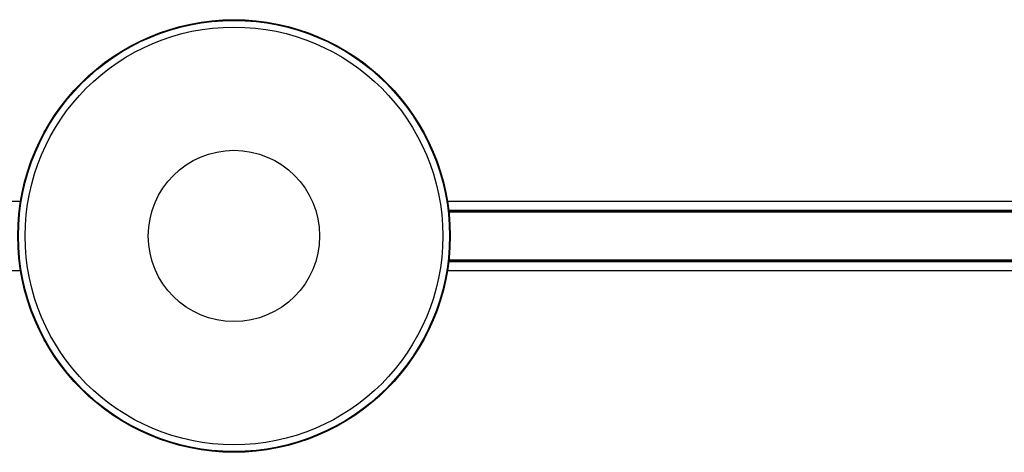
# Model space of a CAD drawing. Header units: millimetres. Extents: x 133 to 3132, y 431 to 1513.
# Tile 2 of 11: x 856 to 1204, y 431 to 584. Entities that reach past the tile are written whole.
import ezdxf

# ---------------------------------------------------------------- set-up
doc = ezdxf.new("R2010")
doc.units = ezdxf.units.MM

msp = doc.modelspace()

# ---------------------------------------------------------------- linework, layer by layer
at = {"color": 7, "linetype": 'Continuous', "lineweight": 25}
for p, q in [((856.09, 519.64), (462.12, 519.64)), ((1401.09, 519.64), (1007.12, 519.64)), ((1007.56, 516.5), (1400.64, 516.5)), ((1400.63, 516.35), (1007.58, 516.35)), ((1007.58, 516.34), (1400.63, 516.34)), ((1400.6, 516.14), (1007.6, 516.14)), ((1007.63, 515.94), (1400.58, 515.94)), ((1400.56, 515.78), (1007.64, 515.78)), ((1400.64, 498.28), (1007.56, 498.28)), ((1400.63, 498.44), (1007.58, 498.44)), ((1007.58, 498.43), (1400.63, 498.43)), ((1007.6, 498.64), (1400.6, 498.64)), ((1400.58, 498.84), (1007.63, 498.84)), ((1007.64, 498.99), (1400.56, 498.99)), ((462.12, 495.14), (856.09, 495.14)), ((1007.12, 495.14), (1401.09, 495.14))]:
    msp.add_line(p, q, dxfattribs=at)
for radius in [76.5, 76.25, 73.89, 30.3]:
    msp.add_circle((931.6, 507.39), radius, dxfattribs=at)

doc.saveas('drawing.dxf')
